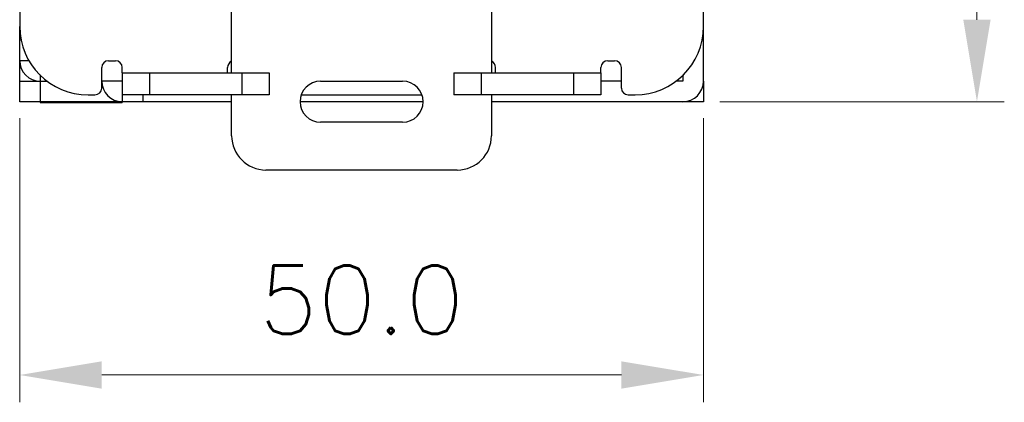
# Model space of a CAD drawing. Header units: millimetres. Extents: x 0 to 420, y 0 to 297.
# Tile 2 of 8: x 59 to 131, y 66 to 94. Entities that reach past the tile are written whole.
import ezdxf

# ---------------------------------------------------------------- set-up
doc = ezdxf.new("R2010")
doc.units = ezdxf.units.MM
doc.layers.get('0').update_dxf_attribs({"linetype": 'CONTINUOUS', "lineweight": 13})
doc.layers.get('Defpoints').update_dxf_attribs({"linetype": 'CONTINUOUS', "lineweight": 13})
doc.layers.add('Dimension', color=2, linetype='CONTINUOUS', lineweight=9)
doc.styles.get("Standard").update_dxf_attribs({"font": 'romans.shx'})
doc.dimstyles.new('yutana', dxfattribs={"dimtxt": 3.5, "dimasz": 3, "dimexe": 1, "dimexo": 0.6, "dimgap": 1.5, "dimtad": 1, "dimdec": 1, "dimzin": 0, "dimdsep": 46, "dimtxsty": 'Standard', "dimcen": 0, "dimadec": 0, "dimazin": 0, "dimtp": 0.01, "dimtm": 0.01, "dimtfac": 1, "dimtdec": 1, "dimtmove": 0, "dimatfit": 3, "dimfxl": 1, "dimtolj": 1, "dimtzin": 0, "dimlwd": 0, "dimlwe": 0, "dimarcsym": 0})

# ---------------------------------------------------------------- blocks, each defined once
blk = doc.blocks.new('*D4')
at = {"layer": 'Defpoints', "color": 0, "ltscale": 5}
for p in [(58.95, 88), (108.95, 88), (108.95, 68)]:
    blk.add_point(p, dxfattribs=at)
at = {"layer": 'Dimension', "color": 0, "lineweight": 0, "ltscale": 5}
for p, q in [((58.95, 86.8), (58.95, 66)), ((108.95, 86.8), (108.95, 66)), ((64.95, 68), (102.95, 68))]:
    blk.add_line(p, q, dxfattribs=at)
at = {"layer": 'Dimension', "color": 0, "ltscale": 5}
for points in [[(64.95, 69), (64.95, 67), (58.95, 68)], [(102.95, 69), (102.95, 67), (108.95, 68)]]:
    blk.add_solid(points, dxfattribs=at)
at = {"layer": 'Dimension', "color": 0, "ltscale": 5, "insert": (83.95, 73.5), "char_height": 5, "attachment_point": 5}
blk.add_mtext('\\A1;50.0', dxfattribs=at)
blk = doc.blocks.new('*D6')
at = {"layer": 'Defpoints', "color": 0, "ltscale": 5}
for p in [(108.95, 209), (128.95, 209), (108.95, 88)]:
    blk.add_point(p, dxfattribs=at)
at = {"layer": 'Dimension', "color": 0, "lineweight": 0, "ltscale": 5}
for p, q in [((110.15, 209), (130.95, 209)), ((128.95, 94), (128.95, 203)), ((110.15, 88), (130.95, 88))]:
    blk.add_line(p, q, dxfattribs=at)
at = {"layer": 'Dimension', "color": 0, "ltscale": 5}
for points in [[(127.95, 203), (129.95, 203), (128.95, 209)], [(127.95, 94), (129.95, 94), (128.95, 88)]]:
    blk.add_solid(points, dxfattribs=at)
at = {"layer": 'Dimension', "color": 0, "ltscale": 5, "insert": (123.45, 148.5), "char_height": 5, "attachment_point": 5, "rotation": 90}
blk.add_mtext('\\A1;121.0', dxfattribs=at)

msp = doc.modelspace()

# ---------------------------------------------------------------- linework, layer by layer
at = {"color": 7, "linetype": 'Continuous', "lineweight": 30}
for p, q in [((108.95, 89.5), (108.95, 105)), ((58.95, 103), (58.95, 93.5)), ((74.45, 90.1), (74.45, 97)), ((93.45, 97), (93.45, 90.1)), ((58.95, 88), (58.95, 93.5)), ((59.063, 92.5), (58.95, 92.5)), ((59.653, 91), (58.95, 91)), ((65.45, 91), (65.95, 91)), ((101.95, 91), (102.45, 91)), ((64.95, 89), (64.95, 90.5)), ((66.45, 90.1), (66.45, 90.5)), ((66.45, 90.1), (77.2, 90.1)), ((66.45, 90.1), (66.45, 87.95)), ((68.45, 90.1), (68.45, 88.5)), ((74.15, 90.1), (74.15, 90.5)), ((75.2, 90.1), (75.2, 88.5)), ((77.2, 90.1), (77.2, 88.5)), ((90.7, 90.1), (101.45, 90.1)), ((90.7, 90.1), (90.7, 88.5)), ((92.7, 90.1), (92.7, 88.5)), ((93.75, 90.1), (93.75, 90.5)), ((99.45, 90.1), (99.45, 88.5)), ((101.45, 90.1), (101.45, 90.5)), ((101.45, 90.1), (101.45, 88.5)), ((102.95, 89), (102.95, 90.5)), ((58.95, 89.5), (60.977, 89.5)), ((60.45, 89.973), (60.45, 87.95)), ((66.45, 89.5), (64.95, 89.5)), ((80.95, 89.5), (86.95, 89.5)), ((102.95, 89.5), (101.45, 89.5)), ((107.45, 89.5), (106.923, 89.5)), ((107.45, 89.973), (107.45, 89.5)), ((108.95, 89.5), (108.95, 88)), ((74.45, 88), (58.95, 88)), ((60.45, 87.95), (66.45, 87.95)), ((63.95, 88.5), (64.45, 88.5)), ((77.2, 88.5), (66.45, 88.5)), ((67.95, 88.5), (67.95, 88)), ((74.45, 85.5), (74.45, 88.5)), ((88.439, 88), (79.461, 88)), ((79.54, 88.5), (88.36, 88.5)), ((101.45, 88.5), (90.7, 88.5)), ((93.45, 88.5), (93.45, 85.5)), ((108.95, 88), (93.45, 88)), ((103.45, 88.5), (103.95, 88.5)), ((86.95, 86.5), (80.95, 86.5)), ((90.95, 83), (76.95, 83))]:
    msp.add_line(p, q, dxfattribs=at)
for centre, radius, start, end in [((63.95, 93.5), 5, 180, 270), ((103.95, 93.5), 5, 270, 0), ((60.45, 91), 1.5, 180, 270), ((65.45, 90.5), 0.5, 90, 180), ((65.95, 90.5), 0.5, 0, 90), ((74.65, 90.5), 0.5, 113.67495, 180), ((93.25, 90.5), 0.5, 0, 66.32505), ((101.95, 90.5), 0.5, 90, 180), ((102.45, 90.5), 0.5, 0, 90), ((66.45, 89.5), 1.5, 180, 270), ((80.95, 88), 1.5, 90, 270), ((86.95, 88), 1.5, 270, 90), ((107.45, 89.5), 1.5, 270, 0), ((64.45, 89), 0.5, 270, 0), ((103.45, 89), 0.5, 180, 270), ((76.95, 85.5), 2.5, 180, 270), ((90.95, 85.5), 2.5, 270, 0)]:
    msp.add_arc(centre, radius, start, end, dxfattribs=at)

# ---------------------------------------------------------------- dimensions: what is measured, and where the dimension line sits
at = {"layer": 'Dimension', "color": 7}
dim = msp.add_linear_dim(base=(128.95, 209), p1=(108.95, 88), p2=(108.95, 209), angle=90, dimstyle='yutana', override={"dimscale": 2, "dimtxt": 2.5, "dimasz": 3}, dxfattribs=at)
dim.commit()
dim.dimension.update_dxf_attribs({"geometry": '*D6', "text_midpoint": (123.45, 148.5)})
dim = msp.add_linear_dim(base=(108.95, 68), p1=(58.95, 88), p2=(108.95, 88), dimstyle='yutana', override={"dimscale": 2, "dimtxt": 2.5, "dimasz": 3}, dxfattribs=at)
dim.commit()
dim.dimension.update_dxf_attribs({"geometry": '*D4', "text_midpoint": (83.95, 73.5)})

doc.saveas('drawing.dxf')
